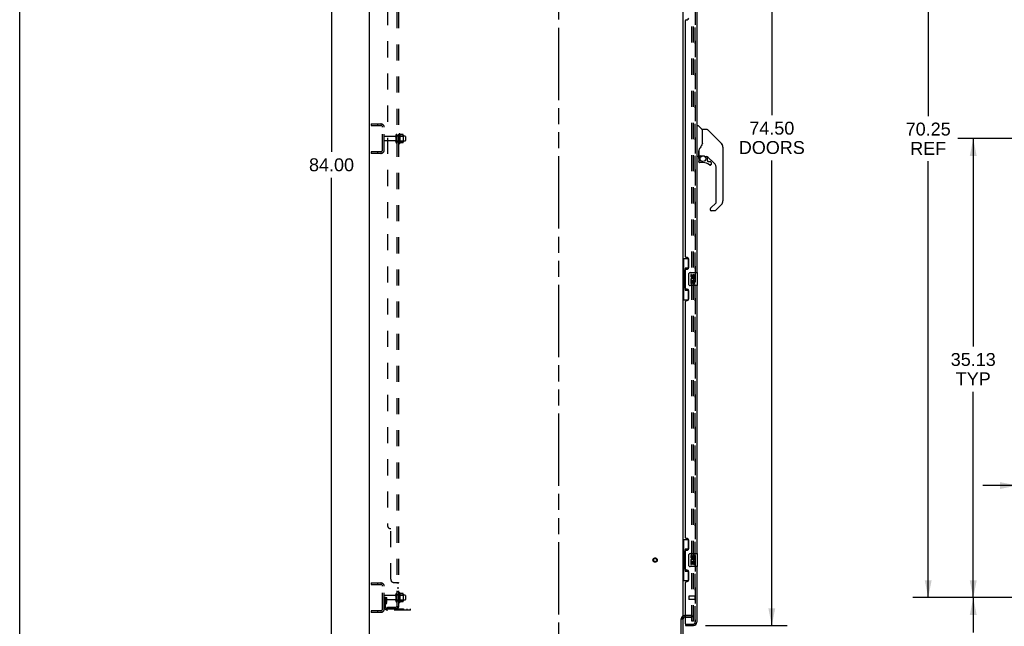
# Model space of a CAD drawing. Header units: inches. Extents: x 0 to 224, y 0 to 145.
# Tile 2 of 15: x 0 to 75, y 48 to 95. Entities that reach past the tile are written whole.
import ezdxf

# ---------------------------------------------------------------- set-up
doc = ezdxf.new("R2010")
doc.units = ezdxf.units.IN
doc.header["$LTSCALE"] = 12.302632
doc.header["$MEASUREMENT"] = 0
doc.linetypes.add('HIDDEN', pattern=[0.2, 0.1, -0.1])
doc.linetypes.add('PHANTOM', pattern=[0.8, 0.45, -0.05, 0.1, -0.05, 0.1, -0.05])
doc.layers.get('0').update_dxf_attribs({"linetype": 'CONTINUOUS'})
for name, color, linetype in [('DEFAULT_2', 8, 'HIDDEN'), ('DIMENSIONS', 7, 'CONTINUOUS'), ('DOOR_2_ASSEMBLY', 7, 'CONTINUOUS'), ('DOOR_3_ASSEMBLY', 7, 'CONTINUOUS'), ('MAIN_DOOR_ASSEMBLY', 7, 'CONTINUOUS'), ('SUBPANELS', 7, 'CONTINUOUS')]:
    doc.layers.add(name, color=color, linetype=linetype)
doc.styles.get("Standard").update_dxf_attribs({"font": 'arial.ttf'})
doc.dimstyles.new('DIMSTYLE_1', dxfattribs={"dimtxt": 0.986842, "dimasz": 1.315789, "dimexe": 0.09, "dimexo": 0.07, "dimgap": 0.0375, "dimtad": 0, "dimtih": 1, "dimtoh": 1, "dimzin": 4, "dimdsep": 46, "dimtxsty": 'Standard', "dimblk": '_FILLED', "dimblk1": '_FILLED', "dimblk2": '_FILLED', "dimcen": 0.09, "dimadec": 3, "dimazin": 1, "dimtfac": 1, "dimtdec": 3, "dimtofl": 0, "dimtmove": 0, "dimatfit": 3, "dimldrblk": '_FILLED', "dimfxl": 0, "dimtolj": 1, "dimtzin": 4, "dimarcsym": 0})

# ---------------------------------------------------------------- blocks, each defined once
blk = doc.blocks.new('_FILLED')
at = {"color": 0, "linetype": 'ByBlock'}
blk.add_solid([(0, 0), (-1, 0.2), (-1, -0.2)], dxfattribs=at)
blk = doc.blocks.new('*D4')
at = {"layer": 'DIMENSIONS', "color": 2, "linetype": 'Continuous'}
for p, q in [((78.49, 85.63), (71.86, 85.63)), ((73.044, 85.63), (73.044, 69.718)), ((73.044, 50.505), (73.044, 66.264)), ((78.49, 50.505), (71.86, 50.505))]:
    blk.add_line(p, q, dxfattribs=at)
at = {"layer": 'DIMENSIONS', "color": 2, "linetype": 'Continuous', "xscale": 1.3157894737, "yscale": 1.3157894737, "zscale": 1.3157894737}
for p, rotation in [((73.044, 85.63), 90), ((73.044, 50.505), 270)]:
    blk.add_blockref('_FILLED', p, dxfattribs=dict(at, rotation=rotation))
at = {"layer": 'DIMENSIONS', "color": 2, "linetype": 'Continuous', "insert": (73.044, 69.224), "char_height": 0.9868, "width": 3.44844, "attachment_point": 2, "line_spacing_factor": 0.9}
blk.add_mtext('35.13\\PTYP', dxfattribs=at)
blk = doc.blocks.new('*D5')
at = {"layer": 'DIMENSIONS', "color": 2, "linetype": 'Continuous'}
for p, q in [((78.656, 120.755), (68.409, 120.755)), ((69.593, 120.755), (69.593, 87.351)), ((69.593, 50.505), (69.593, 83.897)), ((78.656, 50.505), (68.409, 50.505))]:
    blk.add_line(p, q, dxfattribs=at)
at = {"layer": 'DIMENSIONS', "color": 2, "linetype": 'Continuous', "xscale": 1.3157894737, "yscale": 1.3157894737, "zscale": 1.3157894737}
for p, rotation in [((69.593, 120.755), 90), ((69.593, 50.505), 270)]:
    blk.add_blockref('_FILLED', p, dxfattribs=dict(at, rotation=rotation))
at = {"layer": 'DIMENSIONS', "color": 2, "linetype": 'Continuous', "insert": (69.593, 86.857), "char_height": 0.9868, "width": 3.44844, "attachment_point": 2, "line_spacing_factor": 0.9}
blk.add_mtext('70.25\\PREF', dxfattribs=at)
blk = doc.blocks.new('*D9')
at = {"layer": 'DIMENSIONS', "color": 2, "linetype": 'Continuous'}
for p, q in [((78.49, 50.505), (71.86, 50.505)), ((73.044, 50.505), (73.044, 47.835)), ((73.044, 41.755), (73.044, 44.381)), ((75.427, 41.755), (71.86, 41.755))]:
    blk.add_line(p, q, dxfattribs=at)
at = {"layer": 'DIMENSIONS', "color": 2, "linetype": 'Continuous', "xscale": 1.3157894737, "yscale": 1.3157894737, "zscale": 1.3157894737}
for p, rotation in [((73.044, 50.505), 90), ((73.044, 41.755), 270)]:
    blk.add_blockref('_FILLED', p, dxfattribs=dict(at, rotation=rotation))
at = {"layer": 'DIMENSIONS', "color": 2, "linetype": 'Continuous', "insert": (73.044, 47.342), "char_height": 0.9868, "width": 2.68172, "attachment_point": 2, "line_spacing_factor": 0.9}
blk.add_mtext('8.75\\PI.D.', dxfattribs=at)
blk = doc.blocks.new('*D10')
at = {"layer": 'DIMENSIONS', "color": 2, "linetype": 'Continuous'}
for p, q in [((79.411, 51.426), (79.411, 60.268)), ((76.411, 59.084), (73.779, 59.084)), ((79.411, 59.084), (81.968, 59.084))]:
    blk.add_line(p, q, dxfattribs=at)
at = {"layer": 'DIMENSIONS', "color": 2, "linetype": 'Continuous', "xscale": 1.3157894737, "yscale": 1.3157894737, "zscale": 1.3157894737}
blk.add_blockref('_FILLED', (76.411, 59.084), dxfattribs=at)
at = {"layer": 'DIMENSIONS', "color": 2, "linetype": 'Continuous', "xscale": 1.3157894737, "yscale": 1.3157894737, "zscale": 1.3157894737, "rotation": 180}
blk.add_blockref('_FILLED', (79.411, 59.084), dxfattribs=at)
at = {"layer": 'DIMENSIONS', "color": 2, "linetype": 'Continuous', "insert": (82.462, 59.577), "char_height": 0.9868, "width": 2.68172, "attachment_point": 1, "line_spacing_factor": 0.9}
blk.add_mtext('3.00\\PI.D.', dxfattribs=at)
blk = doc.blocks.new('*D19')
at = {"layer": 'DIMENSIONS', "color": 2, "linetype": 'Continuous'}
for p, q in [((25.942, 125.63), (22.703, 125.63)), ((23.887, 125.63), (23.887, 84.616)), ((23.887, 41.63), (23.887, 82.643)), ((25.942, 41.63), (22.703, 41.63))]:
    blk.add_line(p, q, dxfattribs=at)
at = {"layer": 'DIMENSIONS', "color": 2, "linetype": 'Continuous', "xscale": 1.3157894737, "yscale": 1.3157894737, "zscale": 1.3157894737}
for p, rotation in [((23.887, 125.63), 90), ((23.887, 41.63), 270)]:
    blk.add_blockref('_FILLED', p, dxfattribs=dict(at, rotation=rotation))
at = {"layer": 'DIMENSIONS', "color": 2, "linetype": 'Continuous', "insert": (23.887, 84.123), "char_height": 0.9868, "width": 3.44844, "attachment_point": 2, "line_spacing_factor": 0.9}
blk.add_mtext('84.00', dxfattribs=at)
blk = doc.blocks.new('*D20')
at = {"layer": 'DIMENSIONS', "color": 2, "linetype": 'Continuous'}
for p, q in [((52.533, 122.88), (58.797, 122.88)), ((57.613, 122.88), (57.613, 87.418)), ((57.613, 48.38), (57.613, 83.964)), ((52.533, 48.38), (58.797, 48.38))]:
    blk.add_line(p, q, dxfattribs=at)
at = {"layer": 'DIMENSIONS', "color": 2, "linetype": 'Continuous', "xscale": 1.3157894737, "yscale": 1.3157894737, "zscale": 1.3157894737}
for p, rotation in [((57.613, 122.88), 90), ((57.613, 48.38), 270)]:
    blk.add_blockref('_FILLED', p, dxfattribs=dict(at, rotation=rotation))
at = {"layer": 'DIMENSIONS', "color": 2, "linetype": 'Continuous', "insert": (57.613, 86.925), "char_height": 0.9868, "width": 5.04794, "attachment_point": 2, "line_spacing_factor": 0.9}
blk.add_mtext('74.50\\PDOORS', dxfattribs=at)

msp = doc.modelspace()

# ---------------------------------------------------------------- linework, layer by layer
at = {"color": 7, "linetype": 'Continuous'}
for p, q in [((0, 0), (0, 144.737)), ((26.8, 41.755), (26.8, 125.505)), ((50.8, 122.348), (50.8, 48.911)), ((50.925, 49.13), (51.004, 49.13)), ((50.675, 41.88), (50.675, 48.873)), ((50.682, 48.88), (50.8, 48.88)), ((50.8, 48.88), (50.8, 41.88)), ((51.004, 49.005), (50.925, 49.005))]:
    msp.add_line(p, q, dxfattribs=at)
at = {"color": 7, "linetype": 'PHANTOM'}
msp.add_line((41.3, 39.375), (41.3, 128.829), dxfattribs=at)
at = {"color": 3, "linetype": 'Continuous'}
msp.add_arc((50.925, 48.88), 0.25, 90, 119.61945, dxfattribs=at)
at = {"color": 7, "linetype": 'Continuous'}
msp.add_arc((50.925, 48.88), 0.125, 90, 180, dxfattribs=at)
at = {"layer": 'DEFAULT_2', "color": 8, "linetype": 'HIDDEN'}
for p, q in [((51.488, 48.692), (51.488, 122.567)), ((51.613, 48.692), (51.613, 122.567)), ((26.925, 86.755), (26.925, 86.63)), ((26.925, 86.755), (27.675, 86.755)), ((27.401, 86.755), (27.401, 86.63)), ((26.925, 86.63), (27.675, 86.63)), ((27.8, 84.755), (27.8, 86.505)), ((27.925, 84.755), (27.925, 86.505)), ((29.12, 85.985), (29.12, 85.274)), ((28.757, 85.796), (27.955, 85.796)), ((28.757, 85.464), (27.955, 85.464)), ((28.819, 85.894), (28.819, 85.365)), ((28.925, 85.365), (28.925, 85.894)), ((29.52, 85.813), (28.925, 85.813)), ((29.52, 85.447), (28.925, 85.447)), ((29.05, 85.295), (29.05, 85.964)), ((29.07, 85.813), (29.05, 85.833)), ((29.07, 85.446), (29.05, 85.426)), ((29.07, 85.813), (29.07, 85.446)), ((29.07, 85.813), (29.366, 85.813)), ((29.07, 85.446), (29.366, 85.446)), ((29.365, 85.948), (29.147, 85.948)), ((29.365, 85.311), (29.147, 85.311)), ((29.366, 85.813), (29.386, 85.833)), ((29.366, 85.813), (29.366, 85.446)), ((29.366, 85.446), (29.386, 85.426)), ((29.386, 85.885), (29.386, 85.374)), ((29.55, 85.783), (29.55, 85.477)), ((26.925, 84.63), (26.925, 84.505)), ((27.675, 84.63), (26.925, 84.63)), ((27.675, 84.505), (26.925, 84.505)), ((27.401, 84.63), (27.401, 84.505)), ((26.925, 51.63), (27.675, 51.63)), ((26.925, 51.63), (26.925, 51.505)), ((26.925, 51.505), (27.675, 51.505)), ((27.401, 51.63), (27.401, 51.505)), ((27.8, 49.63), (27.8, 51.38)), ((27.925, 49.63), (27.925, 51.38)), ((28.757, 50.671), (27.955, 50.671)), ((28.819, 50.769), (28.819, 50.24)), ((28.925, 50.24), (28.925, 50.769)), ((29.52, 50.688), (28.925, 50.688)), ((29.05, 50.17), (29.05, 50.839)), ((29.07, 50.688), (29.05, 50.708)), ((29.07, 50.688), (29.366, 50.688)), ((29.07, 50.688), (29.07, 50.321)), ((29.12, 50.86), (29.12, 50.149)), ((29.365, 50.823), (29.147, 50.823)), ((29.366, 50.688), (29.386, 50.708)), ((29.366, 50.688), (29.366, 50.321)), ((29.386, 50.76), (29.386, 50.249)), ((29.55, 50.658), (29.55, 50.352)), ((28.029, 50.505), (27.925, 50.505)), ((28.757, 50.339), (27.955, 50.339)), ((28.013, 50.158), (27.964, 50.09)), ((28.015, 50.164), (28.015, 50.505)), ((28.015, 50.33), (28.119, 50.33)), ((28.029, 50.505), (28.119, 50.505)), ((28.029, 49.803), (28.029, 50.505)), ((28.098, 50.097), (28.049, 50.03)), ((28.119, 50.164), (28.119, 50.505)), ((29.52, 50.322), (28.925, 50.322)), ((29.07, 50.321), (29.05, 50.301)), ((29.07, 50.321), (29.366, 50.321)), ((29.365, 50.186), (29.147, 50.186)), ((29.366, 50.321), (29.386, 50.301)), ((27.675, 49.505), (26.925, 49.505)), ((26.925, 49.505), (26.925, 49.38)), ((27.675, 49.38), (26.925, 49.38)), ((27.401, 49.505), (27.401, 49.38)), ((28.172, 49.661), (29.925, 49.661)), ((29.925, 49.557), (28.172, 49.557)), ((29.422, 49.557), (29.422, 49.661)), ((29.678, 49.557), (29.678, 49.661)), ((29.925, 49.557), (29.925, 49.661)), ((51.425, 49.13), (50.925, 49.13)), ((51.004, 49.13), (51.425, 49.13)), ((51.004, 49.005), (51.425, 49.005)), ((51.613, 48.692), (51.488, 48.692)), ((51.613, 48.692), (51.488, 48.692))]:
    msp.add_line(p, q, dxfattribs=at)
for points in [[(29.147, 85.948), (29.146, 85.949), (29.144, 85.949), (29.143, 85.949), (29.143, 85.949), (29.142, 85.95), (29.141, 85.95), (29.141, 85.95), (29.14, 85.951), (29.14, 85.951), (29.14, 85.952), (29.139, 85.952), (29.139, 85.952), (29.139, 85.952), (29.139, 85.953), (29.138, 85.953), (29.138, 85.953), (29.138, 85.954), (29.138, 85.954)], [(29.138, 85.305), (29.138, 85.306), (29.138, 85.306), (29.138, 85.306), (29.139, 85.307), (29.139, 85.307), (29.139, 85.307), (29.139, 85.307), (29.14, 85.308), (29.14, 85.308), (29.14, 85.308), (29.141, 85.309), (29.141, 85.309), (29.142, 85.309), (29.143, 85.31), (29.143, 85.31), (29.144, 85.31), (29.146, 85.311), (29.147, 85.311)], [(29.374, 85.943), (29.373, 85.944), (29.372, 85.945), (29.371, 85.946), (29.37, 85.947), (29.368, 85.948), (29.366, 85.948), (29.365, 85.948)], [(29.374, 85.317), (29.373, 85.315), (29.372, 85.314), (29.371, 85.313), (29.37, 85.312), (29.368, 85.311), (29.366, 85.311), (29.365, 85.311)], [(29.147, 50.823), (29.146, 50.824), (29.144, 50.824), (29.143, 50.824), (29.143, 50.824), (29.142, 50.825), (29.141, 50.825), (29.141, 50.825), (29.14, 50.826), (29.14, 50.826), (29.14, 50.827), (29.139, 50.827), (29.139, 50.827), (29.139, 50.827), (29.139, 50.828), (29.138, 50.828), (29.138, 50.828), (29.138, 50.829), (29.138, 50.829)], [(29.374, 50.818), (29.373, 50.819), (29.372, 50.82), (29.371, 50.821), (29.37, 50.822), (29.368, 50.823), (29.366, 50.823), (29.365, 50.823)], [(29.138, 50.18), (29.138, 50.181), (29.138, 50.181), (29.138, 50.181), (29.139, 50.182), (29.139, 50.182), (29.139, 50.182), (29.139, 50.182), (29.14, 50.183), (29.14, 50.183), (29.14, 50.183), (29.141, 50.184), (29.141, 50.184), (29.142, 50.184), (29.143, 50.185), (29.143, 50.185), (29.144, 50.185), (29.146, 50.186), (29.147, 50.186)], [(29.374, 50.192), (29.373, 50.19), (29.372, 50.189), (29.371, 50.188), (29.37, 50.187), (29.368, 50.186), (29.366, 50.186), (29.365, 50.186)]]:
    msp.add_lwpolyline(points, dxfattribs=at)
for radius in [0.164, 0.124]:
    msp.add_circle((48.675, 53.38), radius, dxfattribs=at)
for centre, radius, start, end in [((27.675, 86.505), 0.25, 0, 90), ((27.675, 86.505), 0.125, 0, 90), ((29.089, 85.964), 0.0384, 34.44966, 180), ((28.52, 85.63), 0.698, 27.6814, 30.66313), ((27.955, 85.766), 0.03, 90, 180), ((27.955, 85.494), 0.03, 180, 270), ((28.757, 85.858), 0.0625, 270, 360), ((28.757, 85.401), 0.0625, 0, 90), ((28.872, 85.894), 0.053, 0, 180), ((28.872, 85.365), 0.053, 180, 360), ((29.089, 85.295), 0.0384, 180, 325.55034), ((28.52, 85.63), 0.698, 329.33687, 332.3186), ((29.245, 85.885), 0.141, 0, 23.95), ((29.245, 85.374), 0.141, 336.05, 360), ((29.52, 85.783), 0.03, 0, 90), ((29.52, 85.477), 0.03, 270, 360), ((27.675, 84.755), 0.25, 270, 360), ((27.675, 84.755), 0.125, 270, 360), ((27.675, 51.38), 0.25, 0, 90), ((27.675, 51.38), 0.125, 0, 90), ((27.955, 50.641), 0.03, 90, 180), ((28.757, 50.733), 0.0625, 270, 360), ((28.872, 50.769), 0.053, 0, 180), ((29.089, 50.839), 0.0384, 34.44966, 180), ((28.52, 50.505), 0.698, 27.6814, 30.66313), ((29.245, 50.76), 0.141, 0, 23.95), ((29.52, 50.658), 0.03, 0, 90), ((27.955, 50.369), 0.03, 180, 270), ((28.133, 49.969), 0.208, 144.24611, 180), ((28.172, 49.803), 0.246, 180, 270), ((28.005, 50.164), 0.01, 324.24611, 360), ((28.133, 49.969), 0.104, 144.24611, 180), ((28.172, 49.803), 0.142, 180, 270), ((28.005, 50.164), 0.114, 324.24611, 360), ((28.757, 50.276), 0.0625, 0, 90), ((28.872, 50.24), 0.053, 180, 360), ((29.089, 50.17), 0.0384, 180, 325.55034), ((28.52, 50.505), 0.698, 329.33687, 332.3186), ((29.245, 50.249), 0.141, 336.05, 360), ((29.52, 50.352), 0.03, 270, 360), ((27.675, 49.63), 0.25, 270, 360), ((27.675, 49.63), 0.125, 270, 360), ((50.925, 48.88), 0.25, 119.61945, 180), ((51.425, 48.942), 0.188, 0, 90), ((51.425, 48.942), 0.0625, 0, 90)]:
    msp.add_arc(centre, radius, start, end, dxfattribs=at)
at = {"layer": 'DOOR_2_ASSEMBLY', "color": 8, "linetype": 'HIDDEN'}
for p, q in [((51.754, 122.633), (51.754, 48.626)), ((51.024, 48.484), (51.612, 48.484))]:
    msp.add_line(p, q, dxfattribs=at)
msp.add_arc((51.612, 48.626), 0.142, 270, 360, dxfattribs=at)
at = {"layer": 'DOOR_3_ASSEMBLY', "color": 8, "linetype": 'HIDDEN'}
for p, q in [((51.754, 48.626), (51.754, 122.633)), ((51.254, 50.598), (51.254, 50.37)), ((51.711, 50.608), (51.264, 50.608)), ((51.711, 50.626), (51.711, 50.342)), ((51.711, 50.36), (51.264, 50.36)), ((51.024, 48.484), (51.612, 48.484))]:
    msp.add_line(p, q, dxfattribs=at)
at = {"layer": 'DOOR_3_ASSEMBLY', "color": 3, "linetype": 'Continuous'}
for p, q in [((51.858, 95.88), (51.858, 75.38)), ((51.004, 76.587), (51.004, 94.672)), ((51.064, 94.732), (51.124, 94.732)), ((51.124, 76.527), (51.064, 76.527)), ((51.254, 75.777), (51.254, 76.397)), ((51.004, 74.172), (51.004, 75.587)), ((51.064, 75.647), (51.124, 75.647)), ((51.124, 74.112), (51.064, 74.112)), ((51.254, 73.362), (51.254, 73.982)), ((51.858, 74.38), (51.858, 53.88)), ((51.004, 55.087), (51.004, 73.172)), ((51.064, 73.232), (51.124, 73.232)), ((51.124, 55.027), (51.064, 55.027)), ((51.254, 54.277), (51.254, 54.897)), ((51.004, 52.672), (51.004, 54.087)), ((51.064, 54.147), (51.124, 54.147)), ((51.858, 52.88), (51.858, 48.626)), ((51.124, 52.612), (51.064, 52.612)), ((51.254, 51.862), (51.254, 52.482)), ((51.004, 48.504), (51.004, 51.672)), ((51.064, 51.732), (51.124, 51.732)), ((51.004, 48.38), (51.612, 48.38))]:
    msp.add_line(p, q, dxfattribs=at)
at = {"layer": 'DOOR_3_ASSEMBLY', "color": 7, "linetype": 'Continuous'}
for p, q in [((51.898, 86.574), (51.858, 86.574)), ((51.898, 84.26), (51.898, 86.626)), ((51.906, 86.634), (51.96, 86.634)), ((52.283, 86.327), (51.988, 86.622)), ((52.291, 86.306), (52.291, 85.255)), ((52.299, 85.267), (52.299, 86.311)), ((52.66, 86.319), (52.307, 86.319)), ((52.716, 86.296), (53.759, 85.253)), ((52.299, 85.275), (52.278, 85.218)), ((53.453, 85.558), (53.453, 85.558)), ((53.759, 85.252), (53.459, 85.553)), ((52.016, 84.696), (52.016, 84.694)), ((52.016, 84.694), (52.016, 84.291)), ((52.016, 84.615), (52.017, 84.622)), ((52.016, 84.608), (52.016, 84.615)), ((52.017, 84.622), (52.018, 84.628)), ((52.018, 84.628), (52.019, 84.635)), ((52.019, 84.635), (52.02, 84.641)), ((52.025, 84.723), (52.024, 84.698)), ((52.024, 84.343), (52.024, 84.698)), ((53.826, 85.163), (53.826, 85.162)), ((53.874, 84.974), (53.874, 80.871)), ((51.898, 84.311), (51.858, 84.311)), ((51.976, 84.252), (51.906, 84.252)), ((52.02, 84.119), (52.02, 83.881)), ((52.022, 84.119), (52.031, 84.119)), ((52.031, 83.881), (52.022, 83.881)), ((52.043, 84.323), (52.339, 84.323)), ((52.143, 84.323), (52.077, 84.258)), ((52.083, 84.252), (52.081, 84.254)), ((52.085, 84.25), (52.083, 84.252)), ((52.335, 83.802), (52.098, 83.802)), ((52.535, 84.252), (52.611, 84.252)), ((52.65, 84.248), (52.65, 83.965)), ((52.653, 83.956), (52.725, 83.884)), ((53.189, 83.755), (52.694, 84.251)), ((52.733, 83.881), (52.886, 83.881)), ((52.965, 83.802), (52.965, 83.683)), ((52.894, 83.607), (52.886, 83.606)), ((52.963, 83.683), (52.954, 83.683)), ((52.963, 83.683), (52.962, 83.674)), ((53.362, 80.786), (53.362, 83.338)), ((52.908, 80.299), (53.339, 80.73)), ((52.89, 80.256), (52.89, 80.197)), ((53.251, 80.118), (52.969, 80.118)), ((53.759, 80.593), (53.307, 80.141)), ((50.8, 76.455), (51.241, 76.455)), ((50.839, 76.455), (50.839, 75.43)), ((51.204, 76.455), (51.204, 75.675)), ((50.818, 75.43), (50.94, 75.43)), ((50.818, 75.43), (50.818, 74.33)), ((50.94, 75.46), (50.94, 75.48)), ((50.94, 74.33), (50.94, 75.43)), ((51.204, 75.72), (50.977, 75.72)), ((50.977, 75.72), (50.977, 74.04)), ((51.263, 74.48), (51.263, 75.28)), ((51.363, 75.38), (51.903, 75.38)), ((51.464, 75.225), (51.401, 75.225)), ((51.401, 75.225), (51.401, 75.089)), ((51.419, 74.764), (51.401, 74.764)), ((51.401, 74.764), (51.401, 74.534)), ((51.454, 74.764), (51.481, 74.783)), ((51.454, 74.764), (51.715, 74.764)), ((51.464, 75.089), (51.464, 75.225)), ((51.464, 74.701), (51.529, 74.701)), ((51.464, 74.534), (51.464, 74.701)), ((51.529, 75.152), (51.529, 75.083)), ((51.529, 74.701), (51.529, 74.565)), ((51.59, 75.089), (51.59, 75.131)), ((51.59, 74.701), (51.652, 74.701)), ((51.59, 74.565), (51.59, 74.701)), ((51.645, 74.8), (51.702, 74.775)), ((51.652, 75.131), (51.652, 74.995)), ((51.652, 74.995), (51.715, 74.995)), ((51.652, 74.701), (51.652, 74.534)), ((51.715, 74.995), (51.715, 75.131)), ((51.715, 74.534), (51.715, 74.764)), ((51.918, 74.395), (51.918, 75.365)), ((50.818, 74.33), (50.94, 74.33)), ((50.839, 74.33), (50.839, 73.305)), ((50.94, 74.279), (50.94, 74.299)), ((50.977, 74.04), (51.204, 74.04)), ((51.204, 74.084), (51.204, 73.305)), ((51.903, 74.38), (51.363, 74.38)), ((51.401, 74.534), (51.464, 74.534)), ((51.529, 74.565), (51.59, 74.565)), ((51.652, 74.534), (51.715, 74.534)), ((50.8, 73.305), (51.241, 73.305)), ((50.8, 54.955), (51.241, 54.955)), ((50.839, 54.955), (50.839, 53.93)), ((51.204, 54.955), (51.204, 54.175)), ((50.818, 53.93), (50.94, 53.93)), ((50.818, 53.93), (50.818, 52.83)), ((50.94, 53.96), (50.94, 53.98)), ((50.94, 52.83), (50.94, 53.93)), ((51.204, 54.22), (50.977, 54.22)), ((50.977, 54.22), (50.977, 52.54)), ((51.263, 52.98), (51.263, 53.78)), ((51.363, 53.88), (51.903, 53.88)), ((51.464, 53.725), (51.401, 53.725)), ((51.401, 53.725), (51.401, 53.589)), ((51.464, 53.589), (51.464, 53.725)), ((51.529, 53.652), (51.529, 53.583)), ((51.59, 53.589), (51.59, 53.631)), ((51.652, 53.631), (51.652, 53.495)), ((51.715, 53.495), (51.715, 53.631)), ((51.918, 52.895), (51.918, 53.865)), ((50.818, 52.83), (50.94, 52.83)), ((50.839, 52.83), (50.839, 51.805)), ((50.94, 52.779), (50.94, 52.799)), ((51.903, 52.88), (51.363, 52.88)), ((51.419, 53.264), (51.401, 53.264)), ((51.401, 53.264), (51.401, 53.034)), ((51.401, 53.034), (51.464, 53.034)), ((51.454, 53.264), (51.481, 53.283)), ((51.454, 53.264), (51.715, 53.264)), ((51.464, 53.201), (51.529, 53.201)), ((51.464, 53.034), (51.464, 53.201)), ((51.529, 53.201), (51.529, 53.065)), ((51.529, 53.065), (51.59, 53.065)), ((51.59, 53.201), (51.652, 53.201)), ((51.59, 53.065), (51.59, 53.201)), ((51.645, 53.3), (51.702, 53.275)), ((51.652, 53.495), (51.715, 53.495)), ((51.652, 53.201), (51.652, 53.034)), ((51.652, 53.034), (51.715, 53.034)), ((51.715, 53.034), (51.715, 53.264)), ((50.977, 52.54), (51.204, 52.54)), ((51.204, 52.584), (51.204, 51.805)), ((50.8, 51.805), (51.241, 51.805)), ((51.004, 48.484), (51.024, 48.484)), ((51.004, 48.484), (51.004, 48.38))]:
    msp.add_line(p, q, dxfattribs=at)
for points in [[(52.716, 86.296), (52.708, 86.302), (52.7, 86.308), (52.691, 86.313), (52.681, 86.316), (52.671, 86.318), (52.66, 86.319)], [(52.291, 85.443), (52.293, 85.442), (52.296, 85.441), (52.297, 85.439), (52.299, 85.438), (52.299, 85.437), (52.299, 85.436)], [(53.866, 85.051), (53.859, 85.082), (53.845, 85.122), (53.827, 85.16), (53.806, 85.196), (53.78, 85.229), (53.759, 85.252)], [(52.016, 84.7), (52.016, 84.699), (52.016, 84.696)], [(52.02, 84.641), (52.021, 84.645), (52.022, 84.648), (52.023, 84.652), (52.024, 84.653)], [(52.077, 84.869), (52.066, 84.852), (52.051, 84.824), (52.039, 84.791), (52.03, 84.757), (52.025, 84.723)], [(52.278, 85.218), (52.247, 85.149), (52.211, 85.079), (52.169, 85.007), (52.122, 84.934), (52.077, 84.869)], [(52.022, 84.119), (52.023, 84.134), (52.024, 84.149), (52.027, 84.164), (52.031, 84.179), (52.037, 84.193), (52.043, 84.207), (52.051, 84.22), (52.059, 84.233), (52.069, 84.245), (52.079, 84.256)], [(52.098, 83.804), (52.09, 83.805), (52.081, 83.806), (52.073, 83.809), (52.065, 83.812), (52.058, 83.816), (52.051, 83.821), (52.044, 83.827), (52.039, 83.833), (52.034, 83.84), (52.03, 83.848), (52.026, 83.856), (52.024, 83.864), (52.022, 83.872), (52.022, 83.881)], [(52.085, 84.25), (52.075, 84.239), (52.066, 84.228), (52.058, 84.216), (52.051, 84.203), (52.045, 84.19), (52.04, 84.176), (52.036, 84.162), (52.033, 84.148), (52.032, 84.133), (52.031, 84.119)], [(52.031, 83.881), (52.031, 83.873), (52.033, 83.866), (52.035, 83.859), (52.038, 83.852), (52.041, 83.845), (52.046, 83.839), (52.051, 83.833), (52.056, 83.828), (52.063, 83.824), (52.069, 83.82), (52.076, 83.817), (52.083, 83.815), (52.091, 83.814), (52.099, 83.813)], [(52.081, 84.254), (52.08, 84.255), (52.079, 84.256), (52.079, 84.256), (52.079, 84.256)], [(52.098, 83.804), (52.098, 83.805), (52.098, 83.805), (52.099, 83.806), (52.099, 83.807), (52.099, 83.808), (52.099, 83.81), (52.099, 83.813)], [(52.339, 84.323), (52.342, 84.323), (52.355, 84.322), (52.369, 84.321), (52.382, 84.319), (52.394, 84.317), (52.406, 84.314), (52.418, 84.31), (52.428, 84.307), (52.438, 84.303), (52.448, 84.299), (52.456, 84.295), (52.464, 84.291), (52.472, 84.287), (52.478, 84.283), (52.484, 84.279), (52.49, 84.276), (52.495, 84.272), (52.5, 84.269), (52.508, 84.264)], [(52.508, 84.264), (52.511, 84.262), (52.515, 84.26), (52.518, 84.258), (52.52, 84.256), (52.523, 84.255), (52.526, 84.254), (52.529, 84.252), (52.534, 84.252)], [(52.886, 83.606), (52.877, 83.607), (52.868, 83.608), (52.86, 83.611), (52.852, 83.614), (52.844, 83.619), (52.837, 83.624)], [(52.843, 83.631), (52.849, 83.626), (52.856, 83.622), (52.863, 83.619), (52.87, 83.617), (52.878, 83.616), (52.885, 83.615), (52.893, 83.615), (52.9, 83.617), (52.908, 83.619), (52.915, 83.622), (52.922, 83.625), (52.928, 83.63), (52.934, 83.635), (52.939, 83.64), (52.943, 83.646), (52.947, 83.653), (52.95, 83.66), (52.952, 83.668), (52.953, 83.675), (52.954, 83.683)], [(52.962, 83.674), (52.961, 83.666), (52.958, 83.658), (52.955, 83.65), (52.951, 83.642), (52.946, 83.635), (52.94, 83.629), (52.934, 83.623), (52.927, 83.618), (52.919, 83.614), (52.911, 83.611), (52.903, 83.608), (52.894, 83.607)], [(52.908, 80.299), (52.907, 80.298), (52.906, 80.297), (52.905, 80.296), (52.904, 80.295), (52.904, 80.294), (52.903, 80.293)], [(50.977, 75.696), (50.977, 75.693), (50.978, 75.689), (50.979, 75.685), (50.98, 75.68), (50.982, 75.676), (50.984, 75.671), (50.986, 75.665), (50.989, 75.659), (50.993, 75.653), (50.997, 75.646), (51.001, 75.638), (51.006, 75.631), (51.011, 75.622), (51.013, 75.619)], [(51.263, 75.28), (51.264, 75.286), (51.264, 75.292), (51.265, 75.298), (51.266, 75.304), (51.268, 75.31), (51.27, 75.316)], [(51.013, 74.141), (51.011, 74.137), (51.006, 74.129), (51.001, 74.121), (50.997, 74.113), (50.993, 74.107), (50.989, 74.1), (50.986, 74.094), (50.984, 74.089), (50.982, 74.083), (50.98, 74.079), (50.979, 74.074), (50.978, 74.07), (50.977, 74.067), (50.977, 74.063)], [(51.27, 74.443), (51.268, 74.449), (51.266, 74.455), (51.265, 74.461), (51.264, 74.467), (51.264, 74.473), (51.263, 74.48)], [(50.977, 54.196), (50.977, 54.193), (50.978, 54.189), (50.979, 54.185), (50.98, 54.18), (50.982, 54.176), (50.984, 54.171), (50.986, 54.165), (50.989, 54.159), (50.993, 54.153), (50.997, 54.146), (51.001, 54.138), (51.006, 54.131), (51.011, 54.122), (51.013, 54.119)], [(51.263, 53.78), (51.264, 53.786), (51.264, 53.792), (51.265, 53.798), (51.266, 53.804), (51.268, 53.81), (51.27, 53.816)], [(51.27, 52.943), (51.268, 52.949), (51.266, 52.955), (51.265, 52.961), (51.264, 52.967), (51.264, 52.973), (51.263, 52.98)], [(51.013, 52.641), (51.011, 52.637), (51.006, 52.629), (51.001, 52.621), (50.997, 52.613), (50.993, 52.607), (50.989, 52.6), (50.986, 52.594), (50.984, 52.589), (50.982, 52.583), (50.98, 52.579), (50.979, 52.574), (50.978, 52.57), (50.977, 52.567), (50.977, 52.563)]]:
    msp.add_lwpolyline(points, dxfattribs=at)
msp.add_circle((52.335, 84.097), 0.217, dxfattribs=at)
at = {"layer": 'DOOR_3_ASSEMBLY', "color": 3, "linetype": 'Continuous'}
for centre, radius, start, end in [((51.064, 94.672), 0.06, 90, 180), ((51.124, 94.862), 0.13, 270, 360), ((51.064, 76.587), 0.06, 180, 270), ((51.124, 76.397), 0.13, 0, 90), ((51.064, 75.587), 0.06, 90, 180), ((51.124, 75.777), 0.13, 270, 360), ((51.064, 74.172), 0.06, 180, 270), ((51.124, 73.982), 0.13, 0, 90), ((51.064, 73.172), 0.06, 90, 180), ((51.124, 73.362), 0.13, 270, 360), ((51.064, 55.087), 0.06, 180, 270), ((51.124, 54.897), 0.13, 0, 90), ((51.064, 54.087), 0.06, 90, 180), ((51.124, 54.277), 0.13, 270, 360), ((51.064, 52.672), 0.06, 180, 270), ((51.124, 52.482), 0.13, 0, 90), ((51.064, 51.672), 0.06, 90, 180), ((51.124, 51.862), 0.13, 270, 360), ((51.024, 48.504), 0.02, 180, 270), ((51.612, 48.626), 0.246, 270, 360)]:
    msp.add_arc(centre, radius, start, end, dxfattribs=at)
at = {"layer": 'DOOR_3_ASSEMBLY', "color": 7, "linetype": 'Continuous'}
for centre, radius, start, end in [((51.906, 86.626), 0.00787, 90, 180), ((51.96, 86.594), 0.0394, 45, 90), ((52.262, 86.306), 0.0295, 0, 45), ((52.28, 86.137), 0.0197, 306.99405, 360), ((52.307, 86.311), 0.00787, 90, 180), ((53.48, 84.974), 0.394, 20.94788, 45), ((53.48, 84.974), 0.394, 0, 11.2904), ((51.906, 84.26), 0.00787, 180, 270), ((51.976, 84.291), 0.0394, 270, 360), ((52.217, 84.119), 0.197, 135, 180), ((52.098, 83.881), 0.0787, 180, 270), ((52.043, 84.343), 0.0197, 180, 270), ((52.335, 83.015), 0.787, 50.4788, 90), ((52.611, 84.055), 0.197, 50.64978, 90), ((52.661, 83.965), 0.0118, 180, 225), ((52.733, 83.893), 0.0118, 225, 270), ((52.886, 83.802), 0.0787, 0, 90), ((52.772, 83.338), 0.591, 0, 45), ((52.886, 83.683), 0.0787, 230.4788, 360), ((53.283, 80.786), 0.0787, 315, 360), ((53.48, 80.871), 0.394, 315, 360), ((52.949, 80.256), 0.0591, 141.13263, 180), ((52.969, 80.197), 0.0787, 180, 270), ((53.251, 80.197), 0.0787, 270, 315), ((51.363, 75.28), 0.1, 90, 158.79459), ((51.495, 75.089), 0.0943, 180, 360), ((51.555, 74.837), 0.154, 161.41988, 206.19629), ((51.558, 74.838), 0.157, 336.59665, 161.87913), ((51.558, 74.838), 0.157, 205.73705, 207.8532), ((51.495, 75.089), 0.0314, 180, 261.22946), ((51.558, 74.838), 0.0943, 336.59665, 215.11217), ((51.495, 75.094), 0.0362, 263.42855, 341.76278), ((51.621, 75.131), 0.0943, 68.69989, 167.43379), ((51.621, 75.131), 0.0314, 0, 180.04847), ((51.621, 75.131), 0.0943, 0, 68.67039), ((51.903, 75.365), 0.015, 0, 90), ((51.363, 74.48), 0.1, 201.20502, 270), ((51.903, 74.395), 0.015, 270, 360), ((51.363, 53.78), 0.1, 90, 158.79459), ((51.495, 53.589), 0.0943, 180, 360), ((51.495, 53.589), 0.0314, 180, 261.22946), ((51.495, 53.594), 0.0362, 263.42855, 341.76278), ((51.621, 53.631), 0.0943, 68.69989, 167.43379), ((51.621, 53.631), 0.0314, 0, 180.04847), ((51.621, 53.631), 0.0943, 0, 68.67039), ((51.903, 53.865), 0.015, 0, 90), ((51.363, 52.98), 0.1, 201.20502, 270), ((51.555, 53.337), 0.154, 161.41988, 206.19629), ((51.558, 53.338), 0.157, 336.59665, 161.87913), ((51.558, 53.338), 0.157, 205.73705, 207.8532), ((51.558, 53.338), 0.0943, 336.59665, 215.11217), ((51.903, 52.895), 0.015, 270, 360)]:
    msp.add_arc(centre, radius, start, end, dxfattribs=at)
at = {"layer": 'DOOR_3_ASSEMBLY', "color": 8, "linetype": 'HIDDEN'}
for centre, radius, start, end in [((51.264, 50.598), 0.01, 90, 180), ((51.733, 50.626), 0.0215, 0, 180), ((51.264, 50.37), 0.01, 180, 270), ((51.733, 50.342), 0.0215, 180, 360), ((51.612, 48.626), 0.142, 270, 360)]:
    msp.add_arc(centre, radius, start, end, dxfattribs=at)
at = {"layer": 'DOOR_3_ASSEMBLY', "color": 7, "linetype": 'Continuous'}
for centre, start_param, end_param in [((51.044, 75.47), 0.699287, 1.51401), ((51.044, 75.47), -4.655602, -3.84088), ((51.044, 74.289), 0.699287, 1.51401), ((51.044, 74.289), -4.655602, -3.84088), ((51.044, 53.97), 0.699287, 1.51401), ((51.044, 53.97), -4.655602, -3.84088), ((51.044, 52.789), 0.699287, 1.51401), ((51.044, 52.789), -4.655602, -3.84088)]:
    msp.add_ellipse(centre, major_axis=(0, 0.18), ratio=0.579493, start_param=start_param, end_param=end_param, dxfattribs=at)
at = {"layer": 'MAIN_DOOR_ASSEMBLY', "color": 8, "linetype": 'HIDDEN'}
for p, q in [((51.754, 122.633), (51.754, 48.626)), ((51.024, 48.484), (51.612, 48.484))]:
    msp.add_line(p, q, dxfattribs=at)
at = {"layer": 'MAIN_DOOR_ASSEMBLY', "color": 7, "linetype": 'Continuous'}
for centre, radius, start, end in [((53.48, 84.974), 0.394, 20.94788, 45), ((53.48, 84.974), 0.394, 6.14136, 8.06402), ((52.043, 84.343), 0.0197, 180, 270), ((53.48, 80.871), 0.394, 315, 360), ((52.969, 80.197), 0.0787, 188.98198, 270)]:
    msp.add_arc(centre, radius, start, end, dxfattribs=at)
at = {"layer": 'MAIN_DOOR_ASSEMBLY', "color": 8, "linetype": 'HIDDEN'}
msp.add_arc((51.612, 48.626), 0.142, 270, 360, dxfattribs=at)
at = {"layer": 'SUBPANELS', "color": 8, "linetype": 'HIDDEN'}
for p, q in [((28.925, 49.786), (28.925, 121.473)), ((29.05, 49.786), (29.05, 121.473)), ((28.175, 115.223), (28.175, 56.036)), ((28.925, 85.88), (29.05, 85.88)), ((28.925, 85.38), (29.05, 85.38)), ((28.425, 51.911), (28.425, 55.786)), ((28.675, 51.661), (28.996, 51.661)), ((28.925, 51.626), (29.05, 51.626)), ((28.999, 51.659), (29.001, 51.657)), ((29.024, 51.647), (29.027, 51.646)), ((28.925, 51.264), (29.05, 51.264)), ((28.925, 50.983), (29.05, 50.983)), ((28.925, 50.755), (29.05, 50.755)), ((28.175, 49.786), (28.813, 49.786)), ((28.175, 49.786), (28.175, 49.661)), ((28.425, 49.786), (28.425, 49.661)), ((28.996, 49.747), (28.9, 49.827)), ((28.925, 50.255), (29.05, 50.255)), ((28.925, 49.806), (28.925, 49.806)), ((28.925, 49.786), (29.05, 49.786)), ((28.813, 49.661), (28.175, 49.661))]:
    msp.add_line(p, q, dxfattribs=at)
for points in [[(28.9, 51.661), (28.899, 51.659), (28.899, 51.657), (28.899, 51.655), (28.9, 51.653), (28.9, 51.652), (28.901, 51.65), (28.902, 51.648), (28.904, 51.647), (28.905, 51.645), (28.907, 51.644), (28.909, 51.642), (28.911, 51.641), (28.915, 51.638)], [(28.9, 51.661), (28.899, 51.659), (28.899, 51.657), (28.899, 51.655), (28.9, 51.653), (28.9, 51.652), (28.901, 51.65), (28.902, 51.648), (28.904, 51.647), (28.905, 51.645), (28.907, 51.644), (28.909, 51.642)], [(28.915, 51.638), (28.917, 51.637), (28.919, 51.635), (28.921, 51.634), (28.923, 51.632), (28.924, 51.63), (28.925, 51.629), (28.925, 51.627), (28.925, 51.626)], [(28.919, 51.635), (28.921, 51.634), (28.923, 51.632), (28.924, 51.63)], [(28.925, 51.629), (28.925, 51.627), (28.925, 51.626)], [(28.996, 51.661), (28.999, 51.659), (29.001, 51.657), (29.004, 51.656), (29.008, 51.654), (29.012, 51.652), (29.016, 51.65), (29.024, 51.647)], [(29.027, 51.646), (29.031, 51.644), (29.034, 51.642), (29.038, 51.64), (29.041, 51.639), (29.044, 51.637), (29.046, 51.635), (29.048, 51.633), (29.049, 51.631), (29.05, 51.629), (29.05, 51.627), (29.05, 51.626)], [(29.044, 51.637), (29.046, 51.635), (29.048, 51.633), (29.049, 51.631), (29.05, 51.629), (29.05, 51.627), (29.05, 51.626)], [(28.9, 49.827), (28.899, 49.826), (28.899, 49.825), (28.899, 49.824), (28.9, 49.823), (28.9, 49.822), (28.901, 49.82), (28.902, 49.819), (28.904, 49.817), (28.905, 49.815), (28.907, 49.813), (28.911, 49.809)], [(28.911, 49.809), (28.913, 49.807), (28.915, 49.805), (28.917, 49.802), (28.919, 49.8), (28.921, 49.797), (28.923, 49.794), (28.924, 49.792), (28.925, 49.79), (28.925, 49.788), (28.925, 49.786)], [(28.985, 49.786), (28.985, 49.786), (28.985, 49.786), (28.985, 49.786), (28.984, 49.786), (28.984, 49.786), (28.984, 49.786), (28.983, 49.786), (28.982, 49.786), (28.982, 49.786), (28.981, 49.786), (28.98, 49.786), (28.98, 49.787), (28.979, 49.787), (28.978, 49.787), (28.977, 49.787), (28.977, 49.787), (28.976, 49.787), (28.975, 49.788), (28.974, 49.788), (28.973, 49.788), (28.973, 49.788), (28.972, 49.788), (28.971, 49.788), (28.97, 49.789), (28.97, 49.789), (28.969, 49.789), (28.968, 49.789), (28.967, 49.79), (28.966, 49.79), (28.965, 49.79), (28.965, 49.79), (28.964, 49.79), (28.963, 49.791), (28.962, 49.791), (28.961, 49.791), (28.96, 49.792), (28.959, 49.792), (28.959, 49.792), (28.958, 49.792), (28.957, 49.793), (28.956, 49.793), (28.955, 49.793), (28.954, 49.794), (28.953, 49.794), (28.952, 49.794), (28.951, 49.795), (28.95, 49.795), (28.949, 49.795), (28.948, 49.796), (28.947, 49.796), (28.946, 49.797), (28.945, 49.797), (28.944, 49.797), (28.943, 49.798), (28.942, 49.798), (28.941, 49.799), (28.94, 49.799), (28.939, 49.8), (28.938, 49.8), (28.937, 49.8), (28.936, 49.801), (28.935, 49.801), (28.935, 49.802), (28.934, 49.802), (28.933, 49.802), (28.932, 49.803), (28.931, 49.803), (28.93, 49.804), (28.93, 49.804), (28.929, 49.804), (28.928, 49.805), (28.927, 49.805), (28.927, 49.806), (28.926, 49.806), (28.925, 49.806), (28.925, 49.807), (28.924, 49.807), (28.923, 49.808), (28.923, 49.808), (28.922, 49.808), (28.922, 49.808), (28.922, 49.809), (28.921, 49.809)], [(28.921, 49.809), (28.921, 49.809), (28.921, 49.809), (28.921, 49.809), (28.922, 49.809), (28.922, 49.808), (28.922, 49.808), (28.923, 49.808), (28.923, 49.807), (28.924, 49.807), (28.924, 49.807), (28.925, 49.806)], [(28.982, 49.786), (28.982, 49.786), (28.983, 49.786), (28.983, 49.786), (28.984, 49.786), (28.984, 49.786), (28.985, 49.786), (28.985, 49.786), (28.985, 49.786)], [(29.02, 49.762), (29.027, 49.766), (29.031, 49.767), (29.034, 49.769), (29.038, 49.77), (29.041, 49.772), (29.044, 49.774), (29.046, 49.776), (29.048, 49.778), (29.049, 49.78), (29.05, 49.782), (29.05, 49.784), (29.05, 49.786)], [(28.996, 49.747), (28.999, 49.75), (29.001, 49.752), (29.004, 49.754), (29.008, 49.756), (29.012, 49.758), (29.016, 49.76), (29.02, 49.762)]]:
    msp.add_lwpolyline(points, dxfattribs=at)
for centre, radius, start, end in [((28.425, 56.036), 0.25, 180, 270), ((28.675, 51.911), 0.25, 180, 270), ((28.813, 49.898), 0.237, 270, 360), ((28.813, 49.898), 0.112, 270, 360)]:
    msp.add_arc(centre, radius, start, end, dxfattribs=at)

# ---------------------------------------------------------------- dimensions: what is measured, and where the dimension line sits
at = {"layer": 'DIMENSIONS', "color": 2, "linetype": 'Continuous'}
dim = msp.add_linear_dim(base=(23.887, 41.63), p1=(26.012, 125.63), p2=(26.012, 41.63), angle=270, dimstyle='DIMSTYLE_1', dxfattribs=at)
dim.commit()
dim.dimension.update_dxf_attribs({"geometry": '*D19', "text_midpoint": (23.881, 83.624), "dimtype": 160})
for base, p1, p2, angle, text, picture, middle in [((57.613, 122.88), (52.463, 48.38), (52.463, 122.88), 90, '<>\\PDOORS', '*D20', (57.613, 85.691)), ((69.593, 120.755), (78.726, 50.505), (78.726, 120.755), 90, '<>\\PREF', '*D5', (69.593, 85.624)), ((73.04382455, 50.504611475), (78.559544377, 85.629611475), (78.559544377, 50.504611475), 270, '<>\\PTYP', '*D4', (73.04382455, 67.990900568)), ((73.044, 50.505), (75.497, 41.755), (78.56, 50.505), 90, '<>\\PI.D.', '*D9', (73.044, 46.108))]:
    dim = msp.add_linear_dim(base=base, p1=p1, p2=p2, angle=angle, text=text, dimstyle='DIMSTYLE_1', dxfattribs=at)
    dim.commit()
    dim.dimension.update_dxf_attribs({"geometry": picture, "text_midpoint": middle, "dimtype": 160})
dim = msp.add_linear_dim(base=(79.411, 59.084), p1=(76.411, 41.755), p2=(79.411, 51.356), text='<>\\PI.D.', dimstyle='DIMSTYLE_1', dxfattribs=at)
dim.commit()
dim.dimension.update_dxf_attribs({"geometry": '*D10', "text_midpoint": (83.803, 58.344), "dimtype": 160})

doc.saveas('drawing.dxf')
